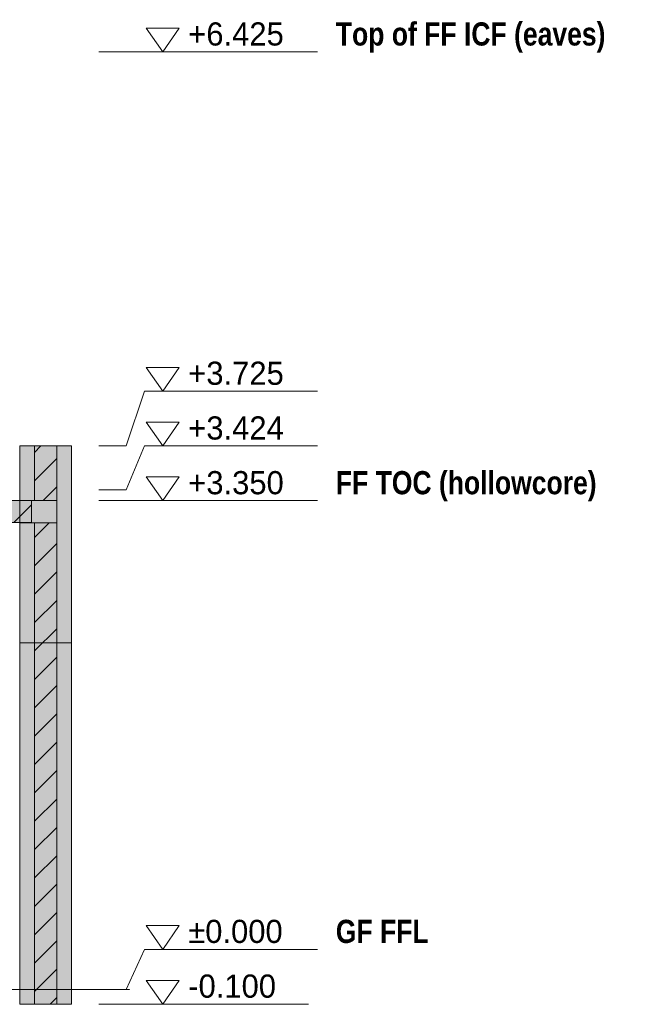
# Model space of a CAD drawing. Header units: millimetres. Extents: x 8750 to 43375, y -8109 to 26244.
# Tile 9 of 10: x 32810 to 37031, y -102 to 6646. Entities that reach past the tile are written whole.
import ezdxf

# ---------------------------------------------------------------- set-up
doc = ezdxf.new("R2010")
doc.units = ezdxf.units.MM
doc.linetypes.add('DASHED', pattern=[1.524, 1.27, -0.254])
for name, color, linetype in [('FILL-C_BDBDBF', 7, 'Continuous'), ('FILL-EPS', 7, 'Continuous'), ('FILL-LIGHT', 7, 'Continuous'), ('FILL-WHITE', 7, 'Continuous'), ('LINE-CORE', 7, 'Continuous'), ('LINE-INK', 7, 'Continuous'), ('LINE-STEEL-DASH', 7, 'DASHED'), ('LINE-STEEL_GREY', 7, 'Continuous'), ('TEXT-INK', 7, 'Continuous'), ('TEXT-STEEL', 7, 'Continuous')]:
    doc.layers.add(name, color=color, linetype=linetype)
doc.styles.add('OpenSansCondensed-Bold', font='OpenSansCondensed-Bold.ttf')

msp = doc.modelspace()

# ---------------------------------------------------------------- hatches: boundary and pattern name
at = {"layer": 'FILL-C_BDBDBF', "true_color": 0xbdbdbf}
h = msp.add_hatch(color=9, dxfattribs=at)
h.dxf.hatch_style = 1
h.paths.add_polyline_path([(33063.9, 3309.9), (33063.9, 3351.3), (32995, 3351.3), (32911.5, 3351.3), (32911.5, 3725), (33063.9, 3725), (33063.9, -100), (32947.3, -100), (32911.5, -100), (32911.5, 3198.7), (33063.9, 3198.7)])
at = {"layer": 'FILL-EPS', "true_color": 0xccffff}
h = msp.add_hatch(color=7, dxfattribs=at)
h.dxf.hatch_style = 1
h.paths.add_polyline_path([(32809.9, 3623.6), (32809.9, 3725), (32906.4, 3725), (32911.5, 3725), (32911.5, 3351.3), (32809.9, 3351.3)])
h = msp.add_hatch(color=7, dxfattribs=at)
h.dxf.hatch_style = 1
h.paths.add_polyline_path([(33165.5, 2942.5), (33165.5, 2792.9), (33165.5, 2375.5), (33165.5, 1419.2), (33165.5, -100), (33063.9, -100), (33063.9, 3725), (33165.5, 3725)])
h = msp.add_hatch(color=7, dxfattribs=at)
h.dxf.hatch_style = 1
h.paths.add_polyline_path([(32911.5, -100), (32809.9, -100), (32809.9, 1470.3), (32809.9, 2767.4), (32809.9, 2865.4), (32809.9, 3198.7), (32849.3, 3198.7), (32878.8, 3198.7), (32911.5, 3198.7)])
at = {"layer": 'FILL-LIGHT', "true_color": 0xcccccf}
h = msp.add_hatch(color=254, dxfattribs=at)
h.dxf.hatch_style = 1
h.paths.add_polyline_path([(32891.4, 3350), (32891.4, 3284.1), (32891.4, 3200), (32404.5, 3200), (32023, 3200), (32023, 3265.9), (32023, 3350), (32509.9, 3350)])
at = {"layer": 'FILL-WHITE', "true_color": 0xffffff}
h = msp.add_hatch(color=7, dxfattribs=at)
h.dxf.hatch_style = 1
h.paths.add_polyline_path([(32809.7, 3351.3), (32809.7, 3351.3), (32809.7, 3725), (32809.9, 3725), (32809.9, 3725.4), (32809.9, 3725), (33165.5, 3725), (33165.5, -100), (32809.9, -100), (32809.8, -101.6), (32809.8, -101.6), (32809.8, -101.6), (32809.7, -101.6), (32809.7, 3198.7), (32809.9, 3198.7), (32891.4, 3198.7), (32891.4, 3351.3), (32809.9, 3351.3), (32809.7, 3351)])
h = msp.add_hatch(color=7, dxfattribs=at)
h.dxf.hatch_style = 1
h.paths.add_polyline_path([(33165.5, 3725), (33165.5, -100), (32809.7, -100), (32809.7, 3725)])
h = msp.add_hatch(color=7, dxfattribs=at)
h.dxf.hatch_style = 1
h.paths.add_polyline_path([(33165.5, 3725), (33165.5, -100), (32809.9, -100), (32809.9, 3198.7), (33063.9, 3198.7), (33063.9, 3351.3), (32809.9, 3351.3), (32809.9, 3725)])
h = msp.add_hatch(color=7, dxfattribs=at)
h.dxf.hatch_style = 1
h.paths.add_polyline_path([(32809.7, 3198.7), (32809.7, 3351.3), (32891.4, 3351.3), (32891.4, 3198.7)])
h = msp.add_hatch(color=7, dxfattribs=at)
h.dxf.hatch_style = 1
h.paths.add_polyline_path([(32809.9, 2375.5), (33165.5, 2375.5), (33165.5, -100), (32809.9, -100)])
h = msp.add_hatch(color=7, dxfattribs=at)
h.dxf.hatch_style = 1
h.paths.add_polyline_path([(33165.5, 2375.5), (33165.5, -100), (32809.9, -100), (32809.9, 2375.5)])

# ---------------------------------------------------------------- linework, layer by layer
at = {"layer": 'LINE-CORE', "lineweight": 5}
for points in [[(32809.7, 3351.3), (32809.7, 3351.3), (32809.7, 3725), (32809.9, 3725), (32809.9, 3725.4), (32809.9, 3725), (33165.5, 3725), (33165.5, -100), (32809.9, -100), (32809.8, -101.6), (32809.8, -101.6), (32809.8, -101.6), (32809.7, -101.6), (32809.7, 3198.7), (32809.9, 3198.7), (32891.4, 3198.7), (32891.4, 3351.3), (32809.9, 3351.3), (32809.7, 3351)], [(33165.5, 3725), (33165.5, -100), (33165.5, -100), (32809.7, -100), (32809.7, 3725), (32809.7, 3725)], [(33165.5, 3725), (33165.5, -100), (32809.9, -100), (32809.9, 3198.7), (33063.9, 3198.7), (33063.9, 3351.3), (32809.9, 3351.3), (32809.9, 3725)], [(32809.7, 3198.7), (32809.7, 3351.3), (32891.4, 3351.3), (32891.4, 3351.3), (32891.4, 3198.7), (32809.7, 3198.7)], [(32809.9, 2375.5), (33165.5, 2375.5), (33165.5, -100), (32809.9, -100)], [(33165.5, 2375.5), (33165.5, -100), (32809.9, -100), (32809.9, 2375.5)]]:
    msp.add_lwpolyline(points, close=True, dxfattribs=at)
at = {"layer": 'LINE-INK', "lineweight": 5}
for p, q in [((33353, 6425), (33540.5, 6425)), ((33540.5, 6425), (33665.5, 6425)), ((33665.5, 6425), (34852.6, 6425)), ((33540.5, 3725), (33665.5, 4100)), ((33665.5, 4100), (34852.6, 4100)), ((33353, 3725), (33540.5, 3725)), ((33540.5, 3424), (33665.5, 3725)), ((33665.5, 3725), (34852.6, 3725)), ((33353, 3424), (33540.5, 3424)), ((33353, 3350), (33540.5, 3350)), ((33540.5, 3350), (33665.5, 3350)), ((33665.5, 3350), (34852.6, 3350)), ((33540.5, 0), (33665.5, 275)), ((33665.5, 275), (34852.6, 275)), ((33353, 0), (33540.5, 0)), ((33353, -100), (33540.5, -100)), ((33540.5, -100), (33665.5, -100)), ((33665.5, -100), (34790.6, -100))]:
    msp.add_line(p, q, dxfattribs=at)
for points in [[(33790.5, 6425), (33678, 6587.5), (33903, 6587.5)], [(33790.5, 4100), (33678, 4262.5), (33903, 4262.5)], [(33790.5, 3725), (33678, 3887.5), (33903, 3887.5)], [(32809.9, 3623.6), (32809.9, 3725), (32906.4, 3725), (32911.5, 3725), (32911.5, 3351.3), (32809.9, 3351.3)], [(32809.9, 2865.4), (32809.9, 3198.7), (32849.3, 3198.7), (32878.8, 3198.7), (32911.5, 3198.7), (33063.9, 3198.7), (33063.9, 3309.9), (33063.9, 3351.3), (32995, 3351.3), (32911.5, 3351.3), (32809.9, 3351.3), (32809.9, 3623.6), (32809.9, 3725), (32906.4, 3725), (32911.5, 3725), (33063.9, 3725), (33165.5, 3725), (33165.5, 2942.5), (33165.5, 2792.9), (33165.5, 2375.5), (33165.5, 1419.2), (33165.5, -100), (33063.9, -100), (32947.3, -100), (32911.5, -100), (32809.9, -100), (32809.9, 1470.3), (32809.9, 2767.4)], [(33063.9, 3309.9), (33063.9, 3351.3), (32995, 3351.3), (32911.5, 3351.3), (32911.5, 3725), (33063.9, 3725), (33063.9, -100), (32947.3, -100), (32911.5, -100), (32911.5, 3198.7), (33063.9, 3198.7)], [(33165.5, 2942.5), (33165.5, 2792.9), (33165.5, 2375.5), (33165.5, 1419.2), (33165.5, -100), (33063.9, -100), (33063.9, 3725), (33165.5, 3725)], [(33790.5, 3350), (33678, 3512.5), (33903, 3512.5)], [(32891.4, 3350), (32891.4, 3284.1), (32891.4, 3200), (32404.5, 3200), (32023, 3200), (32023, 3265.9), (32023, 3350), (32509.9, 3350)], [(32911.5, -100), (32809.9, -100), (32809.9, 1470.3), (32809.9, 2767.4), (32809.9, 2865.4), (32809.9, 3198.7), (32849.3, 3198.7), (32878.8, 3198.7), (32911.5, 3198.7)], [(33790.5, 275), (33678, 437.5), (33903, 437.5)], [(33790.5, -100), (33678, 62.5), (33903, 62.5)]]:
    msp.add_lwpolyline(points, close=True, dxfattribs=at)
at = {"layer": 'LINE-STEEL-DASH', "lineweight": 5}
msp.add_line((16065.5, 0), (33565.5, 0), dxfattribs=at)
at = {"layer": 'LINE-STEEL_GREY', "lineweight": 5}
for p, q in [((32911.5, 3680.8), (32955.7, 3725)), ((32911.5, 3486.4), (33063.9, 3638.8)), ((32970.8, 3351.3), (33063.9, 3444.3)), ((32770.5, 3200), (32891.4, 3320.9)), ((33063.9, 3249.9), (33063.9, 3249.9)), ((32911.5, 3097.5), (33012.8, 3198.7)), ((32911.5, 2903), (33063.9, 3055.4)), ((32911.5, 2708.6), (33063.9, 2861)), ((32911.5, 2514.1), (33063.9, 2666.5)), ((32911.5, 2319.7), (33063.9, 2472.1)), ((32911.5, 2125.2), (33063.9, 2277.6)), ((32911.5, 1930.8), (33063.9, 2083.2)), ((32911.5, 1736.3), (33063.9, 1888.7)), ((32911.5, 1541.8), (33063.9, 1694.2)), ((32911.5, 1347.4), (33063.9, 1499.8)), ((32911.5, 1152.9), (33063.9, 1305.3)), ((32911.5, 958.5), (33063.9, 1110.9)), ((32911.5, 764), (33063.9, 916.4)), ((32911.5, 569.6), (33063.9, 722)), ((32911.5, 375.1), (33063.9, 527.5)), ((32911.5, 180.7), (33063.9, 333.1)), ((32911.5, -13.8), (33063.9, 138.6)), ((33019.8, -100), (33063.9, -55.8))]:
    msp.add_line(p, q, dxfattribs=at)

# ---------------------------------------------------------------- texts
at = {"layer": 'TEXT-INK'}
for s, p in [('+6.425', (33965.5, 6468.8)), ('+3.725', (33965.5, 4143.7)), ('+3.424', (33965.5, 3768.7)), ('+3.350', (33965.5, 3393.7)), ('±0.000', (33965.5, 318.7)), ('-0.100', (33965.5, -56.3))]:
    msp.add_text(s, height=158.75, dxfattribs=at).set_placement(p)
at = {"layer": 'TEXT-STEEL', "style": 'OpenSansCondensed-Bold'}
for s, p in [('Top of FF ICF (eaves)', (34977.6, 6468.8)), ('FF TOC (hollowcore)', (34977.6, 3393.7)), ('GF FFL', (34977.6, 318.7))]:
    msp.add_text(s, height=158.75, dxfattribs=at).set_placement(p)

doc.saveas('drawing.dxf')
